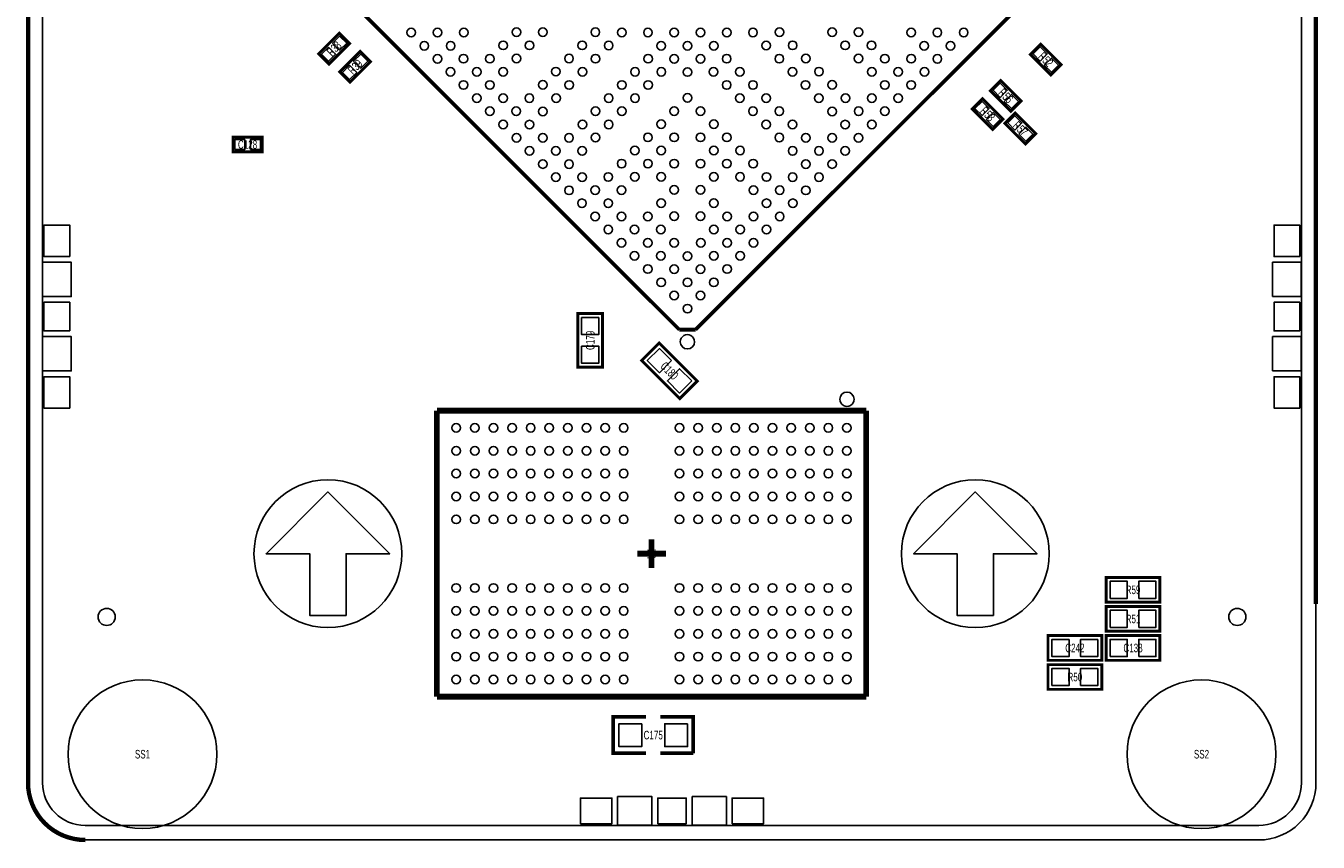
# Model space of a CAD drawing. Extents: x -0.1 to 45.1, y -0.1 to 62.1.
# Tile 1 of 3: x -0.1 to 45.1, y -0.1 to 28.5. Entities that reach past the tile are written whole.
import ezdxf
from ezdxf.enums import TextEntityAlignment as Align

# ---------------------------------------------------------------- set-up
doc = ezdxf.new("R2010")
doc.units = 0
doc.header["$MEASUREMENT"] = 0
for name, color, linetype in [('BG_OUTLINE', 3, 'CONTINUOUS'), ('BG_SILKSCREEN_TOP', 7, 'CONTINUOUS'), ('PG_SILKSCREEN_TOP', 253, 'CONTINUOUS'), ('PIN_TOP', 92, 'CONTINUOUS'), ('RD_SILKSCREEN_TOP', 7, 'CONTINUOUS'), ('RKI_ALL', 2, 'CONTINUOUS')]:
    doc.layers.add(name, color=color, linetype=linetype)

msp = doc.modelspace()

# ---------------------------------------------------------------- linework, layer by layer
at = {"layer": 'BG_OUTLINE', "const_width": 0.1524}
msp.add_lwpolyline([(1.999996, 0, -0.414212), (0, 1.999996), (0, 60.000007, -0.414212), (1.999996, 62.000003), (42.99999, 62.000003, -0.414214), (45.000012, 60.000007), (45.000012, 8.255)], format="xyb", dxfattribs=at)
at = {"layer": 'BG_OUTLINE'}
msp.add_lwpolyline([(45.000012, 60.000007, 0.414214), (42.99999, 62.000003), (1.999996, 62.000003, 0.414212), (0, 60.000007), (0, 1.999996, 0.414212), (1.999996, 0), (42.99999, 0, 0.414215), (45.000012, 1.999996), (45.000012, 8.255)], format="xyb", close=True, dxfattribs=at)
at = {"layer": 'BG_SILKSCREEN_TOP'}
for points in [[(13.060147, 10.011054, 1), (7.894244, 10.011054, 1)], [(35.680345, 10.011054, 1), (30.514442, 10.011054, 1)]]:
    msp.add_lwpolyline(points, format="xyb", close=True, dxfattribs=at)
for points in [[(11.112195, 7.852054), (9.842195, 7.852054), (9.842195, 10.011054), (8.318195, 10.011054), (10.477195, 12.170054), (12.636195, 10.011054), (11.112195, 10.011054)], [(33.732394, 7.852054), (32.462394, 7.852054), (32.462394, 10.011054), (30.938394, 10.011054), (33.097394, 12.170054), (35.256394, 10.011054), (33.732394, 10.011054)]]:
    msp.add_lwpolyline(points, close=True, dxfattribs=at)
at = {"layer": 'PG_SILKSCREEN_TOP'}
for points, const_width in [([(22.756063, 17.843449), (9.603816, 30.995645)], 0.129997), ([(36.473841, 30.995645), (23.321645, 17.843449)], 0.129997), ([(10.872978, 28.208783), (10.154564, 27.490369), (10.513771, 27.131162), (11.232185, 27.849576), (10.872978, 28.208783)], 0.1016), ([(11.609578, 27.573783), (10.891164, 26.855369), (11.250371, 26.496162), (11.968785, 27.214576), (11.609578, 27.573783)], 0.1016), ([(35.02119, 27.468601), (35.739603, 26.750188), (36.09881, 27.109395), (35.380397, 27.827808), (35.02119, 27.468601)], 0.1016), ([(33.62419, 26.198601), (34.342603, 25.480188), (34.70181, 25.839395), (33.983397, 26.557808), (33.62419, 26.198601)], 0.1016), ([(32.98919, 25.563601), (33.707603, 24.845188), (34.06681, 25.204395), (33.348397, 25.922808), (32.98919, 25.563601)], 0.1016), ([(34.13219, 25.055601), (34.850603, 24.337188), (35.20981, 24.696395), (34.491397, 25.414808), (34.13219, 25.055601)], 0.1016), ([(7.1628, 24.063198), (8.1788, 24.063198), (8.1788, 24.571198), (7.1628, 24.571198), (7.1628, 24.063198)], 0.1016), ([(20.074814, 18.409031), (20.074814, 16.529431), (19.211214, 16.529431), (19.211214, 18.409031), (20.074814, 18.409031)], 0.1016), ([(22.756063, 17.843449), (23.321645, 17.843449)], 0.129997), ([(22.771862, 15.436596), (21.442782, 16.765676), (22.053448, 17.376343), (23.382529, 16.047263), (22.771862, 15.436596)], 0.1016), ([(14.287195, 5.011039), (14.287195, 15.011044)], 0.199898), ([(14.287195, 15.011044), (29.287394, 15.011044)], 0.199898), ([(29.287394, 15.011044), (29.287394, 5.011039)], 0.199898), ([(21.787282, 10.51113), (21.787282, 10.011029)], 0.199898), ([(21.287181, 10.011029), (21.787282, 10.011029)], 0.199898), ([(21.787282, 10.011029), (22.287382, 10.011029)], 0.199898), ([(21.787282, 10.011029), (21.787282, 9.510928)], 0.199898), ([(37.6682, 9.178798), (39.5478, 9.178798), (39.5478, 8.315198), (37.6682, 8.315198), (37.6682, 9.178798)], 0.1016), ([(37.6682, 8.162798), (39.5478, 8.162798), (39.5478, 7.299198), (37.6682, 7.299198), (37.6682, 8.162798)], 0.1016), ([(37.5158, 6.283198), (35.6362, 6.283198), (35.6362, 7.146798), (37.5158, 7.146798), (37.5158, 6.283198)], 0.1016), ([(37.6682, 7.146798), (39.5478, 7.146798), (39.5478, 6.283198), (37.6682, 6.283198), (37.6682, 7.146798)], 0.1016), ([(35.6362, 6.130798), (37.5158, 6.130798), (37.5158, 5.267198), (35.6362, 5.267198), (35.6362, 6.130798)], 0.1016), ([(29.287394, 5.011039), (14.287195, 5.011039)], 0.199898), ([(21.59, 3.031998), (20.447, 3.031998), (20.447, 4.301998), (21.59, 4.301998)], 0.127), ([(22.098, 4.301998), (23.241, 4.301998), (23.241, 3.031998)], 0.127), ([(23.241, 3.031998), (22.098, 3.031998)], 0.127)]:
    msp.add_lwpolyline(points, dxfattribs=dict(at, const_width=const_width))
for points in [[(0.508, 18.999987), (1.507998, 18.999987), (1.507998, 20.199985), (0.508, 20.199985)], [(43.484013, 18.999987), (44.484011, 18.999987), (44.484011, 20.199985), (43.484013, 20.199985)], [(0.508, 16.399993), (1.507998, 16.399993), (1.507998, 17.59999), (0.508, 17.59999)], [(43.484013, 16.399993), (44.484011, 16.399993), (44.484011, 17.59999), (43.484013, 17.59999)], [(20.60001, 1.515999), (20.60001, 0.516001), (21.800007, 0.516001), (21.800007, 1.515999)], [(23.200004, 1.515999), (23.200004, 0.516001), (24.400002, 0.516001), (24.400002, 1.515999)]]:
    msp.add_lwpolyline(points, close=True, dxfattribs=at)
for points in [[(23.288854, 17.419193, 1), (22.788826, 17.419196, 1)], [(28.862299, 15.411044, 1), (28.362281, 15.41103, 1)]]:
    msp.add_lwpolyline(points, format="xyb", close=True, dxfattribs=at)
at = {"layer": 'PIN_TOP'}
for points in [[(10.887913, 28.112007), (11.135409, 27.864511), (10.887913, 27.617015), (10.640417, 27.864511)], [(10.498836, 27.72293), (10.746332, 27.475434), (10.498836, 27.227938), (10.25134, 27.475434)], [(35.117966, 27.483537), (35.365461, 27.731032), (35.612957, 27.483537), (35.365461, 27.236041)], [(11.624513, 27.477007), (11.872009, 27.229511), (11.624513, 26.982015), (11.377017, 27.229511)], [(35.507043, 27.094459), (35.754539, 27.341955), (36.002034, 27.094459), (35.754539, 26.846964)], [(11.235436, 27.08793), (11.482932, 26.840434), (11.235436, 26.592938), (10.98794, 26.840434)], [(33.720966, 26.213537), (33.968461, 26.461032), (34.215957, 26.213537), (33.968461, 25.966041)], [(33.085966, 25.578537), (33.333461, 25.826032), (33.580957, 25.578537), (33.333461, 25.331041)], [(34.110043, 25.824459), (34.357539, 26.071955), (34.605034, 25.824459), (34.357539, 25.576964)], [(33.475043, 25.189459), (33.722539, 25.436955), (33.970034, 25.189459), (33.722539, 24.941964)], [(34.228966, 25.070537), (34.476461, 25.318032), (34.723957, 25.070537), (34.476461, 24.823041)], [(34.618043, 24.681459), (34.865539, 24.928955), (35.113034, 24.681459), (34.865539, 24.433964)], [(7.220687, 24.142192), (7.220687, 24.492204), (7.570699, 24.492204), (7.570699, 24.142192)], [(7.770901, 24.142192), (7.770901, 24.492204), (8.120913, 24.492204), (8.120913, 24.142192)], [(1.457998, 20.399997), (0.558, 20.399997), (0.558, 21.499995), (1.457998, 21.499995)], [(44.434011, 20.399997), (43.534012, 20.399997), (43.534012, 21.499995), (44.434011, 21.499995)], [(1.457998, 17.79999), (0.558, 17.79999), (0.558, 18.799988), (1.457998, 18.799988)], [(44.434011, 17.79999), (43.534012, 17.79999), (43.534012, 18.799988), (44.434011, 18.799988)], [(19.343319, 18.268823), (19.942708, 18.268823), (19.942708, 17.669434), (19.343319, 17.669434)], [(19.343319, 17.269028), (19.942708, 17.269028), (19.942708, 16.669639), (19.343319, 16.669639)], [(22.482996, 16.759961), (22.059163, 16.336129), (21.635331, 16.759961), (22.059163, 17.183794)], [(23.189979, 16.052978), (22.766147, 15.629146), (22.342315, 16.052978), (22.766147, 16.47681)], [(1.457998, 15.099982), (0.558, 15.099982), (0.558, 16.19998), (1.457998, 16.19998)], [(44.434011, 15.099982), (43.534012, 15.099982), (43.534012, 16.19998), (44.434011, 16.19998)], [(37.808408, 8.447303), (37.808408, 9.046693), (38.407797, 9.046693), (38.407797, 8.447303)], [(38.808203, 8.447303), (38.808203, 9.046693), (39.407592, 9.046693), (39.407592, 8.447303)], [(37.808408, 7.431303), (37.808408, 8.030693), (38.407797, 8.030693), (38.407797, 7.431303)], [(38.808203, 7.431303), (38.808203, 8.030693), (39.407592, 8.030693), (39.407592, 7.431303)], [(36.375797, 7.014693), (36.375797, 6.415303), (35.776408, 6.415303), (35.776408, 7.014693)], [(37.375592, 7.014693), (37.375592, 6.415303), (36.776203, 6.415303), (36.776203, 7.014693)], [(37.808408, 6.415303), (37.808408, 7.014693), (38.407797, 7.014693), (38.407797, 6.415303)], [(38.808203, 6.415303), (38.808203, 7.014693), (39.407592, 7.014693), (39.407592, 6.415303)], [(35.776408, 5.399303), (35.776408, 5.998693), (36.375797, 5.998693), (36.375797, 5.399303)], [(36.776203, 5.399303), (36.776203, 5.998693), (37.375592, 5.998693), (37.375592, 5.399303)], [(21.44395, 4.067048), (21.44395, 3.266948), (20.64385, 3.266948), (20.64385, 4.067048)], [(23.04415, 4.067048), (23.04415, 3.266948), (22.24405, 3.266948), (22.24405, 4.067048)], [(19.299987, 0.565988), (19.299987, 1.465986), (20.399985, 1.465986), (20.399985, 0.565988)], [(22.000007, 0.565988), (22.000007, 1.465986), (23.000005, 1.465986), (23.000005, 0.565988)], [(24.600002, 0.565988), (24.600002, 1.465986), (25.699999, 1.465986), (25.699999, 0.565988)]]:
    msp.add_lwpolyline(points, close=True, dxfattribs=at)
for centre, radius in [((13.386841, 28.230855), 0.149847), ((14.306067, 28.230855), 0.149847), ((15.225319, 28.230855), 0.149847), ((17.063796, 28.245003), 0.149847), ((17.983022, 28.245003), 0.149847), ((19.8215, 28.245003), 0.149847), ((20.747812, 28.237942), 0.149847), ((21.660002, 28.230855), 0.149847), ((22.579203, 28.230855), 0.149847), ((23.49848, 28.230855), 0.149847), ((24.41768, 28.230855), 0.149847), ((25.329871, 28.237942), 0.149847), ((26.256183, 28.245003), 0.149847), ((28.094661, 28.245003), 0.149847), ((29.013887, 28.245003), 0.149847), ((30.852364, 28.230855), 0.149847), ((31.771615, 28.230855), 0.149847), ((32.690841, 28.230855), 0.149847), ((13.846454, 27.771242), 0.149847), ((14.76568, 27.771242), 0.149847), ((16.604158, 27.78539), 0.149847), ((17.523409, 27.78539), 0.149847), ((19.361887, 27.78539), 0.149847), ((20.288199, 27.778304), 0.149847), ((22.119615, 27.771242), 0.149847), ((23.038841, 27.771242), 0.149847), ((23.958067, 27.771242), 0.149847), ((25.789484, 27.778304), 0.149847), ((26.715796, 27.78539), 0.149847), ((28.554274, 27.78539), 0.149847), ((29.473525, 27.78539), 0.149847), ((31.312002, 27.771242), 0.149847), ((32.231228, 27.771242), 0.149847), ((14.306093, 27.311629), 0.149847), ((15.218232, 27.318691), 0.149847), ((16.137484, 27.318691), 0.149847), ((17.063796, 27.325752), 0.149847), ((18.902274, 27.325752), 0.149847), ((19.828586, 27.318691), 0.149847), ((21.667064, 27.318691), 0.149847), ((22.579228, 27.311629), 0.149847), ((23.498454, 27.311629), 0.149847), ((24.410619, 27.318691), 0.149847), ((26.249097, 27.318691), 0.149847), ((27.175409, 27.325752), 0.149847), ((29.013887, 27.325752), 0.149847), ((29.940199, 27.318691), 0.149847), ((30.859451, 27.318691), 0.149847), ((31.77159, 27.311629), 0.149847), ((14.758645, 26.859078), 0.149847), ((15.677845, 26.859078), 0.149847), ((16.597097, 26.859078), 0.149847), ((18.442661, 26.866139), 0.149847), ((19.368948, 26.859078), 0.149847), ((21.207425, 26.859078), 0.149847), ((22.126677, 26.859078), 0.149847), ((23.038841, 26.852016), 0.149847), ((23.951006, 26.859078), 0.149847), ((24.870258, 26.859078), 0.149847), ((26.708735, 26.859078), 0.149847), ((27.635022, 26.866139), 0.149847), ((29.480586, 26.859078), 0.149847), ((30.399838, 26.859078), 0.149847), ((31.319038, 26.859078), 0.149847), ((15.218232, 26.399465), 0.149847), ((16.137484, 26.399439), 0.149847), ((17.983022, 26.406526), 0.149847), ((18.909335, 26.399465), 0.149847), ((20.747812, 26.399465), 0.149847), ((21.667064, 26.399439), 0.149847), ((24.410619, 26.399439), 0.149847), ((25.329871, 26.399465), 0.149847), ((27.168348, 26.399465), 0.149847), ((28.094661, 26.406526), 0.149847), ((29.940199, 26.399439), 0.149847), ((30.859451, 26.399465), 0.149847), ((15.677871, 25.939826), 0.149847), ((16.597097, 25.939826), 0.149847), ((17.516348, 25.939826), 0.149847), ((18.449722, 25.939826), 0.149847), ((20.288199, 25.939826), 0.149847), ((21.207451, 25.939826), 0.149847), ((23.038841, 25.946913), 0.149847), ((24.870232, 25.939826), 0.149847), ((25.789484, 25.939826), 0.149847), ((27.627961, 25.939826), 0.149847), ((28.561335, 25.939826), 0.149847), ((29.480586, 25.939826), 0.149847), ((30.399812, 25.939826), 0.149847), ((16.137484, 25.480213), 0.149847), ((17.05671, 25.480213), 0.149847), ((17.983022, 25.473152), 0.149847), ((19.828586, 25.480213), 0.149847), ((20.747812, 25.480213), 0.149847), ((22.579203, 25.487274), 0.149847), ((23.49848, 25.487274), 0.149847), ((25.329871, 25.480213), 0.149847), ((26.249097, 25.480213), 0.149847), ((28.094661, 25.473152), 0.149847), ((29.020973, 25.480213), 0.149847), ((29.940199, 25.480213), 0.149847), ((16.597097, 25.0206), 0.149847), ((17.523409, 25.013514), 0.149847), ((19.368948, 25.0206), 0.149847), ((20.288199, 25.0206), 0.149847), ((22.119615, 25.027661), 0.149847), ((23.958067, 25.027661), 0.149847), ((25.789484, 25.0206), 0.149847), ((26.708735, 25.0206), 0.149847), ((28.554274, 25.013514), 0.149847), ((29.480586, 25.0206), 0.149847), ((17.063796, 24.553901), 0.149847), ((17.983022, 24.553901), 0.149847), ((18.902274, 24.553901), 0.149847), ((19.828586, 24.560962), 0.149847), ((21.659977, 24.568048), 0.149847), ((22.579228, 24.568048), 0.149847), ((23.498454, 24.568048), 0.149847), ((24.417706, 24.568048), 0.149847), ((26.249097, 24.560962), 0.149847), ((27.175409, 24.553901), 0.149847), ((28.094661, 24.553901), 0.149847), ((29.013887, 24.553901), 0.149847), ((17.523409, 24.094288), 0.149847), ((18.442635, 24.094288), 0.149847), ((19.361887, 24.094288), 0.149847), ((21.200364, 24.108435), 0.149847), ((22.119615, 24.10841), 0.149847), ((23.958067, 24.10841), 0.149847), ((24.877319, 24.108435), 0.149847), ((26.715796, 24.094288), 0.149847), ((27.635048, 24.094288), 0.149847), ((28.554274, 24.094288), 0.149847), ((17.983022, 23.634675), 0.149847), ((18.902274, 23.634649), 0.149847), ((20.740751, 23.648797), 0.149847), ((21.660002, 23.648797), 0.149847), ((22.579203, 23.648797), 0.149847), ((23.49848, 23.648797), 0.149847), ((24.41768, 23.648797), 0.149847), ((25.336932, 23.648797), 0.149847), ((27.175409, 23.634649), 0.149847), ((28.094661, 23.634675), 0.149847), ((18.442661, 23.175036), 0.149847), ((19.361887, 23.175036), 0.149847), ((20.274051, 23.182123), 0.149847), ((21.200364, 23.189184), 0.149847), ((22.119615, 23.189209), 0.149847), ((23.958067, 23.189209), 0.149847), ((24.877319, 23.189184), 0.149847), ((25.803631, 23.182123), 0.149847), ((26.715796, 23.175036), 0.149847), ((27.635022, 23.175036), 0.149847), ((18.902274, 22.715449), 0.149847), ((19.814438, 22.722484), 0.149847), ((20.73369, 22.722484), 0.149847), ((22.579228, 22.729571), 0.149847), ((23.498454, 22.729571), 0.149847), ((25.343993, 22.722484), 0.149847), ((26.263244, 22.722484), 0.149847), ((27.175409, 22.715449), 0.149847), ((19.354825, 22.262897), 0.149847), ((20.274051, 22.262871), 0.149847), ((22.119615, 22.269933), 0.149847), ((23.958067, 22.269933), 0.149847), ((25.803631, 22.262871), 0.149847), ((26.722857, 22.262897), 0.149847), ((19.814438, 21.803258), 0.149847), ((20.733664, 21.803258), 0.149847), ((21.652916, 21.803258), 0.149847), ((22.579203, 21.810345), 0.149847), ((23.49848, 21.810345), 0.149847), ((24.424767, 21.803258), 0.149847), ((25.344018, 21.803258), 0.149847), ((26.263244, 21.803258), 0.149847), ((20.274051, 21.343645), 0.149847), ((21.193303, 21.34362), 0.149847), ((22.112529, 21.343645), 0.149847), ((23.965154, 21.343645), 0.149847), ((24.88438, 21.34362), 0.149847), ((25.803631, 21.343645), 0.149847), ((20.73369, 20.884032), 0.149847), ((21.65289, 20.884032), 0.149847), ((22.572167, 20.884032), 0.149847), ((23.505516, 20.884032), 0.149847), ((24.424792, 20.884032), 0.149847), ((25.343993, 20.884032), 0.149847), ((21.193303, 20.424419), 0.149847), ((22.112529, 20.424394), 0.149847), ((23.038841, 20.417333), 0.149847), ((23.965154, 20.424394), 0.149847), ((24.88438, 20.424419), 0.149847), ((21.652916, 19.964781), 0.149847), ((22.579203, 19.95772), 0.149847), ((23.49848, 19.95772), 0.149847), ((24.424767, 19.964781), 0.149847), ((22.119615, 19.498107), 0.149847), ((23.038841, 19.498081), 0.149847), ((23.958067, 19.498107), 0.149847), ((22.579228, 19.038468), 0.149847), ((23.498454, 19.038468), 0.149847), ((23.038841, 18.578855), 0.149847), ((14.962276, 14.41102), 0.149847), ((15.612288, 14.41102), 0.149847), ((16.262274, 14.41102), 0.149847), ((16.912285, 14.41102), 0.149847), ((17.562271, 14.41102), 0.149847), ((18.212283, 14.41102), 0.149847), ((18.862192, 14.41102), 0.149847), ((19.512178, 14.41102), 0.149847), ((20.16219, 14.41102), 0.149847), ((20.812176, 14.41102), 0.149847), ((22.762388, 14.41102), 0.149847), ((23.412374, 14.41102), 0.149847), ((24.062385, 14.41102), 0.149847), ((24.712371, 14.41102), 0.149847), ((25.362281, 14.41102), 0.149847), ((26.012292, 14.41102), 0.149847), ((26.662278, 14.41102), 0.149847), ((27.31229, 14.41102), 0.149847), ((27.962276, 14.41102), 0.149847), ((28.612287, 14.41102), 0.149847), ((14.962276, 13.61092), 0.149847), ((15.612288, 13.61092), 0.149847), ((16.262274, 13.61092), 0.149847), ((16.912285, 13.61092), 0.149847), ((17.562271, 13.61092), 0.149847), ((18.212283, 13.61092), 0.149847), ((18.862192, 13.61092), 0.149847), ((19.512178, 13.61092), 0.149847), ((20.16219, 13.61092), 0.149847), ((20.812176, 13.61092), 0.149847), ((22.762388, 13.61092), 0.149847), ((23.412374, 13.61092), 0.149847), ((24.062385, 13.61092), 0.149847), ((24.712371, 13.61092), 0.149847), ((25.362281, 13.61092), 0.149847), ((26.012292, 13.61092), 0.149847), ((26.662278, 13.61092), 0.149847), ((27.31229, 13.61092), 0.149847), ((27.962276, 13.61092), 0.149847), ((28.612287, 13.61092), 0.149847), ((14.962276, 12.811125), 0.149847), ((15.612288, 12.811125), 0.149847), ((16.262274, 12.811125), 0.149847), ((16.912285, 12.811125), 0.149847), ((17.562271, 12.811125), 0.149847), ((18.212283, 12.811125), 0.149847), ((18.862192, 12.811125), 0.149847), ((19.512178, 12.811125), 0.149847), ((20.16219, 12.811125), 0.149847), ((20.812176, 12.811125), 0.149847), ((22.762388, 12.811125), 0.149847), ((23.412374, 12.811125), 0.149847), ((24.062385, 12.811125), 0.149847), ((24.712371, 12.811125), 0.149847), ((25.362281, 12.811125), 0.149847), ((26.012292, 12.811125), 0.149847), ((26.662278, 12.811125), 0.149847), ((27.31229, 12.811125), 0.149847), ((27.962276, 12.811125), 0.149847), ((28.612287, 12.811125), 0.149847), ((14.962276, 12.011025), 0.149847), ((15.612288, 12.011025), 0.149847), ((16.262274, 12.011025), 0.149847), ((16.912285, 12.011025), 0.149847), ((17.562271, 12.011025), 0.149847), ((18.212283, 12.011025), 0.149847), ((18.862192, 12.011025), 0.149847), ((19.512178, 12.011025), 0.149847), ((20.16219, 12.011025), 0.149847), ((20.812176, 12.011025), 0.149847), ((22.762388, 12.011025), 0.149847), ((23.412374, 12.011025), 0.149847), ((24.062385, 12.011025), 0.149847), ((24.712371, 12.011025), 0.149847), ((25.362281, 12.011025), 0.149847), ((26.012292, 12.011025), 0.149847), ((26.662278, 12.011025), 0.149847), ((27.31229, 12.011025), 0.149847), ((27.962276, 12.011025), 0.149847), ((28.612287, 12.011025), 0.149847), ((14.962276, 11.210925), 0.149847), ((15.612288, 11.210925), 0.149847), ((16.262274, 11.210925), 0.149847), ((16.912285, 11.210925), 0.149847), ((17.562271, 11.210925), 0.149847), ((18.212283, 11.210925), 0.149847), ((18.862192, 11.210925), 0.149847), ((19.512178, 11.210925), 0.149847), ((20.16219, 11.210925), 0.149847), ((20.812176, 11.210925), 0.149847), ((22.762388, 11.210925), 0.149847), ((23.412374, 11.210925), 0.149847), ((24.062385, 11.210925), 0.149847), ((24.712371, 11.210925), 0.149847), ((25.362281, 11.210925), 0.149847), ((26.012292, 11.210925), 0.149847), ((26.662278, 11.210925), 0.149847), ((27.31229, 11.210925), 0.149847), ((27.962276, 11.210925), 0.149847), ((28.612287, 11.210925), 0.149847), ((14.962276, 8.811133), 0.149847), ((15.612288, 8.811133), 0.149847), ((16.262274, 8.811133), 0.149847), ((16.912285, 8.811133), 0.149847), ((17.562271, 8.811133), 0.149847), ((18.212283, 8.811133), 0.149847), ((18.862192, 8.811133), 0.149847), ((19.512178, 8.811133), 0.149847), ((20.16219, 8.811133), 0.149847), ((20.812176, 8.811133), 0.149847), ((22.762388, 8.811133), 0.149847), ((23.412374, 8.811133), 0.149847), ((24.062385, 8.811133), 0.149847), ((24.712371, 8.811133), 0.149847), ((25.362281, 8.811133), 0.149847), ((26.012292, 8.811133), 0.149847), ((26.662278, 8.811133), 0.149847), ((27.31229, 8.811133), 0.149847), ((27.962276, 8.811133), 0.149847), ((28.612287, 8.811133), 0.149847), ((14.962276, 8.011033), 0.149847), ((15.612288, 8.011033), 0.149847), ((16.262274, 8.011033), 0.149847), ((16.912285, 8.011033), 0.149847), ((17.562271, 8.011033), 0.149847), ((18.212283, 8.011033), 0.149847), ((18.862192, 8.011033), 0.149847), ((19.512178, 8.011033), 0.149847), ((20.16219, 8.011033), 0.149847), ((20.812176, 8.011033), 0.149847), ((22.762388, 8.011033), 0.149847), ((23.412374, 8.011033), 0.149847), ((24.062385, 8.011033), 0.149847), ((24.712371, 8.011033), 0.149847), ((25.362281, 8.011033), 0.149847), ((26.012292, 8.011033), 0.149847), ((26.662278, 8.011033), 0.149847), ((27.31229, 8.011033), 0.149847), ((27.962276, 8.011033), 0.149847), ((28.612287, 8.011033), 0.149847), ((2.749982, 7.799984), 0.299949), ((42.250004, 7.799984), 0.299949), ((14.962276, 7.210933), 0.149847), ((15.612288, 7.210933), 0.149847), ((16.262274, 7.210933), 0.149847), ((16.912285, 7.210933), 0.149847), ((17.562271, 7.210933), 0.149847), ((18.212283, 7.210933), 0.149847), ((18.862192, 7.210933), 0.149847), ((19.512178, 7.210933), 0.149847), ((20.16219, 7.210933), 0.149847), ((20.812176, 7.210933), 0.149847), ((22.762388, 7.210933), 0.149847), ((23.412374, 7.210933), 0.149847), ((24.062385, 7.210933), 0.149847), ((24.712371, 7.210933), 0.149847), ((25.362281, 7.210933), 0.149847), ((26.012292, 7.210933), 0.149847), ((26.662278, 7.210933), 0.149847), ((27.31229, 7.210933), 0.149847), ((27.962276, 7.210933), 0.149847), ((28.612287, 7.210933), 0.149847), ((14.962276, 6.411138), 0.149847), ((15.612288, 6.411138), 0.149847), ((16.262274, 6.411138), 0.149847), ((16.912285, 6.411138), 0.149847), ((17.562271, 6.411138), 0.149847), ((18.212283, 6.411138), 0.149847), ((18.862192, 6.411138), 0.149847), ((19.512178, 6.411138), 0.149847), ((20.16219, 6.411138), 0.149847), ((20.812176, 6.411138), 0.149847), ((22.762388, 6.411138), 0.149847), ((23.412374, 6.411138), 0.149847), ((24.062385, 6.411138), 0.149847), ((24.712371, 6.411138), 0.149847), ((25.362281, 6.411138), 0.149847), ((26.012292, 6.411138), 0.149847), ((26.662278, 6.411138), 0.149847), ((27.31229, 6.411138), 0.149847), ((27.962276, 6.411138), 0.149847), ((28.612287, 6.411138), 0.149847), ((3.999992, 2.999994), 2.599944), ((14.962276, 5.611038), 0.149847), ((15.612288, 5.611038), 0.149847), ((16.262274, 5.611038), 0.149847), ((16.912285, 5.611038), 0.149847), ((17.562271, 5.611038), 0.149847), ((18.212283, 5.611038), 0.149847), ((18.862192, 5.611038), 0.149847), ((19.512178, 5.611038), 0.149847), ((20.16219, 5.611038), 0.149847), ((20.812176, 5.611038), 0.149847), ((22.762388, 5.611038), 0.149847), ((23.412374, 5.611038), 0.149847), ((24.062385, 5.611038), 0.149847), ((24.712371, 5.611038), 0.149847), ((25.362281, 5.611038), 0.149847), ((26.012292, 5.611038), 0.149847), ((26.662278, 5.611038), 0.149847), ((27.31229, 5.611038), 0.149847), ((27.962276, 5.611038), 0.149847), ((28.612287, 5.611038), 0.149847), ((40.999994, 2.999994), 2.599944)]:
    msp.add_circle(centre, radius, dxfattribs=at)
at = {"layer": 'RKI_ALL'}
msp.add_lwpolyline([(43.000016, 0.508), (1.999996, 0.508, -0.414212), (0.508, 1.999996), (0.508, 60.000007, -0.414211), (1.999996, 61.492003), (43.000016, 61.492003, -0.41421), (44.492012, 60.000007), (44.492012, 1.999996, -0.41421)], format="xyb", close=True, dxfattribs=at)

# ---------------------------------------------------------------- texts
at = {"layer": 'RD_SILKSCREEN_TOP', "width": 0.700025}
for s, rotation, p in [('R38', 45, (10.79942, 27.563902)), ('R52', 315, (35.45365, 27.183232)), ('R39', 45, (11.53602, 26.928902)), ('R56', 315, (34.05665, 25.913232)), ('R58', 315, (33.42165, 25.278232)), ('R57', 315, (34.56465, 24.770232)), ('C179', 90, (19.793001, 17.469104)), ('C180', 315, (22.306305, 16.300704)), ('U4', 90, (21.937294, 10.010927))]:
    msp.add_text(s, height=0.299999, rotation=rotation, dxfattribs=at).set_placement(p, align=Align.CENTER)
for s, p in [('C128', (7.6708, 24.167186)), ('R59', (38.608, 8.596986)), ('R51', (38.608, 7.580986)), ('C242', (36.576, 6.564986)), ('C138', (38.608, 6.564986)), ('R50', (36.576, 5.548986)), ('C175', (21.844, 3.516986)), ('SS1', (3.999992, 2.849982)), ('SS2', (41.00002, 2.849982))]:
    msp.add_text(s, height=0.299999, dxfattribs=at).set_placement(p, align=Align.CENTER)

doc.saveas('drawing.dxf')
